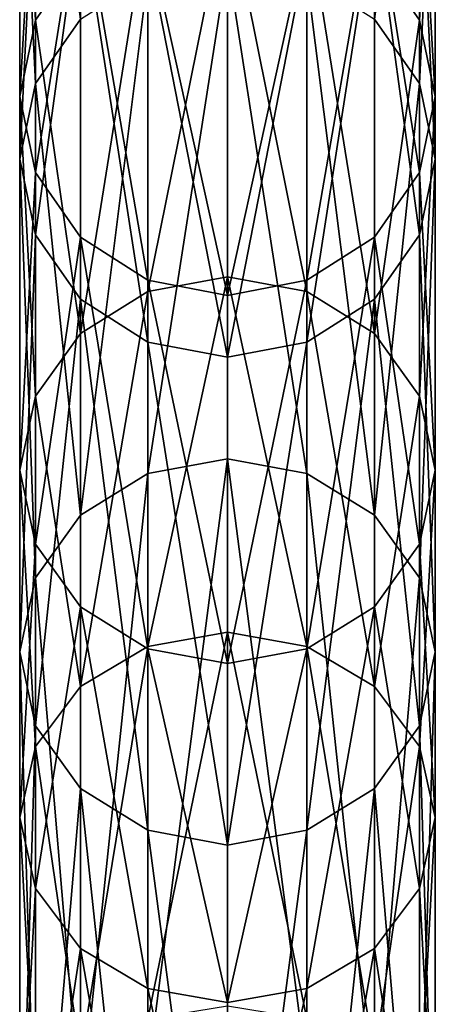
# Model space of a CAD drawing. Header units: millimetres. Extents: x -11.1 to 10.9, y 0.4 to 90.2.
# Tile 9 of 13: x -3.5 to 3.5, y 56.7 to 73.3. Entities that reach past the tile are written whole.
import ezdxf

# ---------------------------------------------------------------- set-up
doc = ezdxf.new("R2010")
doc.units = ezdxf.units.MM
doc.header["$LTSCALE"] = 25.4
doc.layers.get('0').update_dxf_attribs({"true_color": 0xff5454})

# ---------------------------------------------------------------- blocks, each defined once
blk = doc.blocks.new('LVM-48V-150W-INSIDE-POWER-SUPPLY-10161.STL#1')
at = {"color": 18, "true_color": 0x000000}
mesh = blk.add_polyface(dxfattribs=at)
corners = [(-2.5, 74.42, -368.111), (-3.258, 79.255, -391.644), (-3.258, 73.332, -368.435), (-2.5, 80.365, -391.404)]
mesh.append_faces([[corners[k] for k in face] for face in [(0, 1, 2), (1, 0, 3)]], dxfattribs={"vtx0": -1, "color": 18})
mesh = blk.add_polyface(dxfattribs=at)
corners = [(3.209, 79.255, -391.644), (2.45, 74.42, -368.111), (3.209, 73.332, -368.435), (2.45, 80.365, -391.404)]
mesh.append_faces([[corners[k] for k in face] for face in [(0, 1, 2), (1, 0, 3)]], dxfattribs={"vtx0": -1, "color": 18})
mesh = blk.add_polyface(dxfattribs=at)
corners = [(-3.258, 78.969, -554.431), (-2.5, 73.348, -578.928), (-3.258, 72.266, -578.584), (-2.5, 80.074, -554.693)]
mesh.append_faces([[corners[k] for k in face] for face in [(0, 1, 2), (1, 0, 3)]], dxfattribs={"vtx0": -1, "color": 18})
mesh = blk.add_polyface(dxfattribs=at)
corners = [(2.45, 73.348, -578.928), (3.209, 78.969, -554.431), (3.209, 72.266, -578.584), (2.45, 80.074, -554.693)]
mesh.append_faces([[corners[k] for k in face] for face in [(0, 1, 2), (1, 0, 3)]], dxfattribs={"vtx0": -1, "color": 18})
mesh = blk.add_polyface(dxfattribs=at)
corners = [(-3.258, 73.332, -368.435), (-3.525, 77.946, -391.928), (-3.525, 72.048, -368.817), (-3.258, 79.255, -391.644)]
mesh.append_faces([[corners[k] for k in face] for face in [(0, 1, 2), (1, 0, 3)]], dxfattribs={"vtx0": -1, "color": 18})
mesh = blk.add_polyface(dxfattribs=at)
corners = [(3.475, 77.946, -391.928), (3.209, 73.332, -368.435), (3.475, 72.048, -368.817), (3.209, 79.255, -391.644)]
mesh.append_faces([[corners[k] for k in face] for face in [(0, 1, 2), (1, 0, 3)]], dxfattribs={"vtx0": -1, "color": 18})
mesh = blk.add_polyface(dxfattribs=at)
corners = [(-3.525, 77.666, -554.123), (-3.258, 72.266, -578.584), (-3.525, 70.989, -578.178), (-3.258, 78.969, -554.431)]
mesh.append_faces([[corners[k] for k in face] for face in [(0, 1, 2), (1, 0, 3)]], dxfattribs={"vtx0": -1, "color": 18})
mesh = blk.add_polyface(dxfattribs=at)
corners = [(3.209, 72.266, -578.584), (3.475, 77.666, -554.123), (3.475, 70.989, -578.178), (3.209, 78.969, -554.431)]
mesh.append_faces([[corners[k] for k in face] for face in [(0, 1, 2), (1, 0, 3)]], dxfattribs={"vtx0": -1, "color": 18})
mesh = blk.add_polyface(dxfattribs=at)
corners = [(-3.525, 72.048, -368.817), (-3.258, 76.638, -392.212), (-3.258, 70.764, -369.199), (-3.525, 77.946, -391.928)]
mesh.append_faces([[corners[k] for k in face] for face in [(0, 1, 2), (1, 0, 3)]], dxfattribs={"vtx0": -1, "color": 18})
mesh = blk.add_polyface(dxfattribs=at)
corners = [(3.209, 76.638, -392.212), (3.475, 72.048, -368.817), (3.209, 70.764, -369.199), (3.475, 77.946, -391.928)]
mesh.append_faces([[corners[k] for k in face] for face in [(0, 1, 2), (1, 0, 3)]], dxfattribs={"vtx0": -1, "color": 18})
mesh = blk.add_polyface(dxfattribs=at)
corners = [(-3.258, 76.362, -553.814), (-3.525, 70.989, -578.178), (-3.258, 69.713, -577.772), (-3.525, 77.666, -554.123)]
mesh.append_faces([[corners[k] for k in face] for face in [(0, 1, 2), (1, 0, 3)]], dxfattribs={"vtx0": -1, "color": 18})
mesh = blk.add_polyface(dxfattribs=at)
corners = [(3.475, 70.989, -578.178), (3.209, 76.362, -553.814), (3.209, 69.713, -577.772), (3.475, 77.666, -554.123)]
mesh.append_faces([[corners[k] for k in face] for face in [(0, 1, 2), (1, 0, 3)]], dxfattribs={"vtx0": -1, "color": 18})
mesh = blk.add_polyface(dxfattribs=at)
corners = [(-3.258, 70.764, -369.199), (-2.5, 75.528, -392.453), (-2.5, 69.676, -369.523), (-3.258, 76.638, -392.212)]
mesh.append_faces([[corners[k] for k in face] for face in [(0, 1, 2), (1, 0, 3)]], dxfattribs={"vtx0": -1, "color": 18})
mesh = blk.add_polyface(dxfattribs=at)
corners = [(2.45, 75.528, -392.453), (3.209, 70.764, -369.199), (2.45, 69.676, -369.523), (3.209, 76.638, -392.212)]
mesh.append_faces([[corners[k] for k in face] for face in [(0, 1, 2), (1, 0, 3)]], dxfattribs={"vtx0": -1, "color": 18})
mesh = blk.add_polyface(dxfattribs=at)
corners = [(-2.5, 75.257, -553.552), (-3.258, 69.713, -577.772), (-2.5, 68.631, -577.427), (-3.258, 76.362, -553.814)]
mesh.append_faces([[corners[k] for k in face] for face in [(0, 1, 2), (1, 0, 3)]], dxfattribs={"vtx0": -1, "color": 18})
mesh = blk.add_polyface(dxfattribs=at)
corners = [(3.209, 69.713, -577.772), (2.45, 75.257, -553.552), (2.45, 68.631, -577.427), (3.209, 76.362, -553.814)]
mesh.append_faces([[corners[k] for k in face] for face in [(0, 1, 2), (1, 0, 3)]], dxfattribs={"vtx0": -1, "color": 18})
mesh = blk.add_polyface(dxfattribs=at)
corners = [(-1.364, 68.949, -369.739), (-2.5, 75.528, -392.453), (-1.364, 74.786, -392.614), (-2.5, 69.676, -369.523)]
mesh.append_faces([[corners[k] for k in face] for face in [(0, 1, 2), (1, 0, 3)]], dxfattribs={"vtx0": -1, "color": 18})
mesh = blk.add_polyface(dxfattribs=at)
corners = [(2.45, 75.528, -392.453), (1.314, 68.949, -369.739), (1.314, 74.786, -392.614), (2.45, 69.676, -369.523)]
mesh.append_faces([[corners[k] for k in face] for face in [(0, 1, 2), (1, 0, 3)]], dxfattribs={"vtx0": -1, "color": 18})
mesh = blk.add_polyface(dxfattribs=at)
corners = [(-1.364, 68.76, -349.197), (-0.025, 75.403, -367.818), (-1.364, 75.147, -367.894), (-0.025, 69.008, -349.1)]
mesh.append_faces([[corners[k] for k in face] for face in [(0, 1, 2), (1, 0, 3)]], dxfattribs={"vtx0": -1, "color": 18})
mesh = blk.add_polyface(dxfattribs=at)
corners = [(-0.025, 75.403, -367.818), (1.314, 68.76, -349.197), (1.314, 75.147, -367.894), (-0.025, 69.008, -349.1)]
mesh.append_faces([[corners[k] for k in face] for face in [(0, 1, 2), (1, 0, 3)]], dxfattribs={"vtx0": -1, "color": 18})
mesh = blk.add_polyface(dxfattribs=at)
corners = [(-1.364, 67.908, -577.197), (-2.5, 75.257, -553.552), (-2.5, 68.631, -577.427), (-1.364, 74.519, -553.378)]
mesh.append_faces([[corners[k] for k in face] for face in [(0, 1, 2), (1, 0, 3)]], dxfattribs={"vtx0": -1, "color": 18})
mesh = blk.add_polyface(dxfattribs=at)
corners = [(2.45, 75.257, -553.552), (1.314, 67.908, -577.197), (2.45, 68.631, -577.427), (1.314, 74.519, -553.378)]
mesh.append_faces([[corners[k] for k in face] for face in [(0, 1, 2), (1, 0, 3)]], dxfattribs={"vtx0": -1, "color": 18})
mesh = blk.add_polyface(dxfattribs=at)
corners = [(-2.5, 68.054, -349.475), (-1.364, 75.147, -367.894), (-2.5, 74.42, -368.111), (-1.364, 68.76, -349.197)]
mesh.append_faces([[corners[k] for k in face] for face in [(0, 1, 2), (1, 0, 3)]], dxfattribs={"vtx0": -1, "color": 18})
mesh = blk.add_polyface(dxfattribs=at)
corners = [(1.314, 75.147, -367.894), (2.45, 68.054, -349.475), (2.45, 74.42, -368.111), (1.314, 68.76, -349.197)]
mesh.append_faces([[corners[k] for k in face] for face in [(0, 1, 2), (1, 0, 3)]], dxfattribs={"vtx0": -1, "color": 18})
mesh = blk.add_polyface(dxfattribs=at)
corners = [(-0.025, 68.694, -369.815), (-1.364, 74.786, -392.614), (-0.025, 74.526, -392.671), (-1.364, 68.949, -369.739)]
mesh.append_faces([[corners[k] for k in face] for face in [(0, 1, 2), (1, 0, 3)]], dxfattribs={"vtx0": -1, "color": 18})
mesh = blk.add_polyface(dxfattribs=at)
corners = [(1.314, 74.786, -392.614), (-0.025, 68.694, -369.815), (-0.025, 74.526, -392.671), (1.314, 68.949, -369.739)]
mesh.append_faces([[corners[k] for k in face] for face in [(0, 1, 2), (1, 0, 3)]], dxfattribs={"vtx0": -1, "color": 18})
mesh = blk.add_polyface(dxfattribs=at)
corners = [(-0.025, 67.654, -577.116), (-1.364, 74.519, -553.378), (-1.364, 67.908, -577.197), (-0.025, 74.26, -553.316)]
mesh.append_faces([[corners[k] for k in face] for face in [(0, 1, 2), (1, 0, 3)]], dxfattribs={"vtx0": -1, "color": 18})
mesh = blk.add_polyface(dxfattribs=at)
corners = [(1.314, 74.519, -553.378), (-0.025, 67.654, -577.116), (1.314, 67.908, -577.197), (-0.025, 74.26, -553.316)]
mesh.append_faces([[corners[k] for k in face] for face in [(0, 1, 2), (1, 0, 3)]], dxfattribs={"vtx0": -1, "color": 18})
mesh = blk.add_polyface(dxfattribs=at)
corners = [(-2.5, 68.054, -349.475), (-3.258, 73.332, -368.435), (-3.258, 66.997, -349.891), (-2.5, 74.42, -368.111)]
mesh.append_faces([[corners[k] for k in face] for face in [(0, 1, 2), (1, 0, 3)]], dxfattribs={"vtx0": -1, "color": 18})
mesh = blk.add_polyface(dxfattribs=at)
corners = [(3.209, 73.332, -368.435), (2.45, 68.054, -349.475), (3.209, 66.997, -349.891), (2.45, 74.42, -368.111)]
mesh.append_faces([[corners[k] for k in face] for face in [(0, 1, 2), (1, 0, 3)]], dxfattribs={"vtx0": -1, "color": 18})
mesh = blk.add_polyface(dxfattribs=at)
corners = [(-1.364, 65.695, -602.596), (-0.025, 74.325, -579.239), (-0.025, 65.943, -602.694), (-1.364, 74.071, -579.158)]
mesh.append_faces([[corners[k] for k in face] for face in [(0, 1, 2), (1, 0, 3)]], dxfattribs={"vtx0": -1, "color": 18})
mesh = blk.add_polyface(dxfattribs=at)
corners = [(-0.025, 74.325, -579.239), (1.314, 65.695, -602.596), (-0.025, 65.943, -602.694), (1.314, 74.071, -579.158)]
mesh.append_faces([[corners[k] for k in face] for face in [(0, 1, 2), (1, 0, 3)]], dxfattribs={"vtx0": -1, "color": 18})
mesh = blk.add_polyface(dxfattribs=at)
corners = [(-2.5, 64.989, -602.317), (-1.364, 74.071, -579.158), (-1.364, 65.695, -602.596), (-2.5, 73.348, -578.928)]
mesh.append_faces([[corners[k] for k in face] for face in [(0, 1, 2), (1, 0, 3)]], dxfattribs={"vtx0": -1, "color": 18})
mesh = blk.add_polyface(dxfattribs=at)
corners = [(1.314, 74.071, -579.158), (2.45, 64.989, -602.317), (1.314, 65.695, -602.596), (2.45, 73.348, -578.928)]
mesh.append_faces([[corners[k] for k in face] for face in [(0, 1, 2), (1, 0, 3)]], dxfattribs={"vtx0": -1, "color": 18})
mesh = blk.add_polyface(dxfattribs=at)
corners = [(-3.258, 66.997, -349.891), (-3.525, 72.048, -368.817), (-3.525, 65.75, -350.381), (-3.258, 73.332, -368.435)]
mesh.append_faces([[corners[k] for k in face] for face in [(0, 1, 2), (1, 0, 3)]], dxfattribs={"vtx0": -1, "color": 18})
mesh = blk.add_polyface(dxfattribs=at)
corners = [(-3.258, 72.266, -578.584), (-2.5, 64.989, -602.317), (-3.258, 63.933, -601.899), (-2.5, 73.348, -578.928)]
mesh.append_faces([[corners[k] for k in face] for face in [(0, 1, 2), (1, 0, 3)]], dxfattribs={"vtx0": -1, "color": 18})
mesh = blk.add_polyface(dxfattribs=at)
corners = [(2.45, 64.989, -602.317), (3.209, 72.266, -578.584), (3.209, 63.933, -601.899), (2.45, 73.348, -578.928)]
mesh.append_faces([[corners[k] for k in face] for face in [(0, 1, 2), (1, 0, 3)]], dxfattribs={"vtx0": -1, "color": 18})
mesh = blk.add_polyface(dxfattribs=at)
corners = [(3.475, 72.048, -368.817), (3.209, 66.997, -349.891), (3.475, 65.75, -350.381), (3.209, 73.332, -368.435)]
mesh.append_faces([[corners[k] for k in face] for face in [(0, 1, 2), (1, 0, 3)]], dxfattribs={"vtx0": -1, "color": 18})
mesh = blk.add_polyface(dxfattribs=at)
corners = [(-3.525, 70.989, -578.178), (-3.258, 63.933, -601.899), (-3.525, 62.688, -601.407), (-3.258, 72.266, -578.584)]
mesh.append_faces([[corners[k] for k in face] for face in [(0, 1, 2), (1, 0, 3)]], dxfattribs={"vtx0": -1, "color": 18})
mesh = blk.add_polyface(dxfattribs=at)
corners = [(3.209, 63.933, -601.899), (3.475, 70.989, -578.178), (3.475, 62.688, -601.407), (3.209, 72.266, -578.584)]
mesh.append_faces([[corners[k] for k in face] for face in [(0, 1, 2), (1, 0, 3)]], dxfattribs={"vtx0": -1, "color": 18})
mesh = blk.add_polyface(dxfattribs=at)
corners = [(-3.525, 65.75, -350.381), (-3.258, 70.764, -369.199), (-3.258, 64.504, -350.871), (-3.525, 72.048, -368.817)]
mesh.append_faces([[corners[k] for k in face] for face in [(0, 1, 2), (1, 0, 3)]], dxfattribs={"vtx0": -1, "color": 18})
mesh = blk.add_polyface(dxfattribs=at)
corners = [(3.209, 70.764, -369.199), (3.475, 65.75, -350.381), (3.209, 64.504, -350.871), (3.475, 72.048, -368.817)]
mesh.append_faces([[corners[k] for k in face] for face in [(0, 1, 2), (1, 0, 3)]], dxfattribs={"vtx0": -1, "color": 18})
mesh = blk.add_polyface(dxfattribs=at)
corners = [(-3.258, 69.713, -577.772), (-3.525, 62.688, -601.407), (-3.258, 61.442, -600.914), (-3.525, 70.989, -578.178)]
mesh.append_faces([[corners[k] for k in face] for face in [(0, 1, 2), (1, 0, 3)]], dxfattribs={"vtx0": -1, "color": 18})
mesh = blk.add_polyface(dxfattribs=at)
corners = [(3.475, 62.688, -601.407), (3.209, 69.713, -577.772), (3.209, 61.442, -600.914), (3.475, 70.989, -578.178)]
mesh.append_faces([[corners[k] for k in face] for face in [(0, 1, 2), (1, 0, 3)]], dxfattribs={"vtx0": -1, "color": 18})
mesh = blk.add_polyface(dxfattribs=at)
corners = [(-3.258, 64.504, -350.871), (-2.5, 69.676, -369.523), (-2.5, 63.447, -351.287), (-3.258, 70.764, -369.199)]
mesh.append_faces([[corners[k] for k in face] for face in [(0, 1, 2), (1, 0, 3)]], dxfattribs={"vtx0": -1, "color": 18})
mesh = blk.add_polyface(dxfattribs=at)
corners = [(2.45, 69.676, -369.523), (3.209, 64.504, -350.871), (2.45, 63.447, -351.287), (3.209, 70.764, -369.199)]
mesh.append_faces([[corners[k] for k in face] for face in [(0, 1, 2), (1, 0, 3)]], dxfattribs={"vtx0": -1, "color": 18})
mesh = blk.add_polyface(dxfattribs=at)
corners = [(-2.5, 68.631, -577.427), (-3.258, 61.442, -600.914), (-2.5, 60.386, -600.497), (-3.258, 69.713, -577.772)]
mesh.append_faces([[corners[k] for k in face] for face in [(0, 1, 2), (1, 0, 3)]], dxfattribs={"vtx0": -1, "color": 18})
mesh = blk.add_polyface(dxfattribs=at)
corners = [(3.209, 61.442, -600.914), (2.45, 68.631, -577.427), (2.45, 60.386, -600.497), (3.209, 69.713, -577.772)]
mesh.append_faces([[corners[k] for k in face] for face in [(0, 1, 2), (1, 0, 3)]], dxfattribs={"vtx0": -1, "color": 18})
mesh = blk.add_polyface(dxfattribs=at)
corners = [(-1.364, 62.741, -351.564), (-2.5, 69.676, -369.523), (-1.364, 68.949, -369.739), (-2.5, 63.447, -351.287)]
mesh.append_faces([[corners[k] for k in face] for face in [(0, 1, 2), (1, 0, 3)]], dxfattribs={"vtx0": -1, "color": 18})
mesh = blk.add_polyface(dxfattribs=at)
corners = [(2.45, 69.676, -369.523), (1.314, 62.741, -351.564), (1.314, 68.949, -369.739), (2.45, 63.447, -351.287)]
mesh.append_faces([[corners[k] for k in face] for face in [(0, 1, 2), (1, 0, 3)]], dxfattribs={"vtx0": -1, "color": 18})
mesh = blk.add_polyface(dxfattribs=at)
corners = [(-1.364, 62.78, -335.776), (-0.025, 69.008, -349.1), (-1.364, 68.76, -349.197), (-0.025, 63.017, -335.655)]
mesh.append_faces([[corners[k] for k in face] for face in [(0, 1, 2), (1, 0, 3)]], dxfattribs={"vtx0": -1, "color": 18})
mesh = blk.add_polyface(dxfattribs=at)
corners = [(-0.025, 62.493, -351.662), (-1.364, 68.949, -369.739), (-0.025, 68.694, -369.815), (-1.364, 62.741, -351.564)]
mesh.append_faces([[corners[k] for k in face] for face in [(0, 1, 2), (1, 0, 3)]], dxfattribs={"vtx0": -1, "color": 18})
mesh = blk.add_polyface(dxfattribs=at)
corners = [(-0.025, 69.008, -349.1), (1.314, 62.78, -335.776), (1.314, 68.76, -349.197), (-0.025, 63.017, -335.655)]
mesh.append_faces([[corners[k] for k in face] for face in [(0, 1, 2), (1, 0, 3)]], dxfattribs={"vtx0": -1, "color": 18})
mesh = blk.add_polyface(dxfattribs=at)
corners = [(1.314, 68.949, -369.739), (-0.025, 62.493, -351.662), (-0.025, 68.694, -369.815), (1.314, 62.741, -351.564)]
mesh.append_faces([[corners[k] for k in face] for face in [(0, 1, 2), (1, 0, 3)]], dxfattribs={"vtx0": -1, "color": 18})
mesh = blk.add_polyface(dxfattribs=at)
corners = [(-2.5, 62.103, -336.12), (-1.364, 68.76, -349.197), (-2.5, 68.054, -349.475), (-1.364, 62.78, -335.776)]
mesh.append_faces([[corners[k] for k in face] for face in [(0, 1, 2), (1, 0, 3)]], dxfattribs={"vtx0": -1, "color": 18})
mesh = blk.add_polyface(dxfattribs=at)
corners = [(1.314, 68.76, -349.197), (2.45, 62.103, -336.12), (2.45, 68.054, -349.475), (1.314, 62.78, -335.776)]
mesh.append_faces([[corners[k] for k in face] for face in [(0, 1, 2), (1, 0, 3)]], dxfattribs={"vtx0": -1, "color": 18})
mesh = blk.add_polyface(dxfattribs=at)
corners = [(-1.364, 59.681, -600.218), (-2.5, 68.631, -577.427), (-2.5, 60.386, -600.497), (-1.364, 67.908, -577.197)]
mesh.append_faces([[corners[k] for k in face] for face in [(0, 1, 2), (1, 0, 3)]], dxfattribs={"vtx0": -1, "color": 18})
mesh = blk.add_polyface(dxfattribs=at)
corners = [(2.45, 68.631, -577.427), (1.314, 59.681, -600.218), (2.45, 60.386, -600.497), (1.314, 67.908, -577.197)]
mesh.append_faces([[corners[k] for k in face] for face in [(0, 1, 2), (1, 0, 3)]], dxfattribs={"vtx0": -1, "color": 18})
mesh = blk.add_polyface(dxfattribs=at)
corners = [(-2.5, 62.103, -336.12), (-3.258, 66.997, -349.891), (-3.258, 61.091, -336.635), (-2.5, 68.054, -349.475)]
mesh.append_faces([[corners[k] for k in face] for face in [(0, 1, 2), (1, 0, 3)]], dxfattribs={"vtx0": -1, "color": 18})
mesh = blk.add_polyface(dxfattribs=at)
corners = [(3.209, 66.997, -349.891), (2.45, 62.103, -336.12), (3.209, 61.091, -336.635), (2.45, 68.054, -349.475)]
mesh.append_faces([[corners[k] for k in face] for face in [(0, 1, 2), (1, 0, 3)]], dxfattribs={"vtx0": -1, "color": 18})
mesh = blk.add_polyface(dxfattribs=at)
corners = [(-0.025, 59.433, -600.12), (-1.364, 67.908, -577.197), (-1.364, 59.681, -600.218), (-0.025, 67.654, -577.116)]
mesh.append_faces([[corners[k] for k in face] for face in [(0, 1, 2), (1, 0, 3)]], dxfattribs={"vtx0": -1, "color": 18})
mesh = blk.add_polyface(dxfattribs=at)
corners = [(1.314, 67.908, -577.197), (-0.025, 59.433, -600.12), (1.314, 59.681, -600.218), (-0.025, 67.654, -577.116)]
mesh.append_faces([[corners[k] for k in face] for face in [(0, 1, 2), (1, 0, 3)]], dxfattribs={"vtx0": -1, "color": 18})
mesh = blk.add_polyface(dxfattribs=at)
corners = [(-3.258, 61.091, -336.635), (-3.525, 65.75, -350.381), (-3.525, 59.897, -337.242), (-3.258, 66.997, -349.891)]
mesh.append_faces([[corners[k] for k in face] for face in [(0, 1, 2), (1, 0, 3)]], dxfattribs={"vtx0": -1, "color": 18})
mesh = blk.add_polyface(dxfattribs=at)
corners = [(3.475, 65.75, -350.381), (3.209, 61.091, -336.635), (3.475, 59.897, -337.242), (3.209, 66.997, -349.891)]
mesh.append_faces([[corners[k] for k in face] for face in [(0, 1, 2), (1, 0, 3)]], dxfattribs={"vtx0": -1, "color": 18})
mesh = blk.add_polyface(dxfattribs=at)
corners = [(-1.364, 55.595, -626.162), (-0.025, 65.943, -602.694), (-0.025, 55.838, -626.273), (-1.364, 65.695, -602.596)]
mesh.append_faces([[corners[k] for k in face] for face in [(0, 1, 2), (1, 0, 3)]], dxfattribs={"vtx0": -1, "color": 18})
mesh = blk.add_polyface(dxfattribs=at)
corners = [(-0.025, 65.943, -602.694), (1.314, 55.595, -626.162), (-0.025, 55.838, -626.273), (1.314, 65.695, -602.596)]
mesh.append_faces([[corners[k] for k in face] for face in [(0, 1, 2), (1, 0, 3)]], dxfattribs={"vtx0": -1, "color": 18})
mesh = blk.add_polyface(dxfattribs=at)
corners = [(-3.525, 59.897, -337.242), (-3.258, 64.504, -350.871), (-3.258, 58.703, -337.849), (-3.525, 65.75, -350.381)]
mesh.append_faces([[corners[k] for k in face] for face in [(0, 1, 2), (1, 0, 3)]], dxfattribs={"vtx0": -1, "color": 18})
mesh = blk.add_polyface(dxfattribs=at)
corners = [(3.209, 64.504, -350.871), (3.475, 59.897, -337.242), (3.209, 58.703, -337.849), (3.475, 65.75, -350.381)]
mesh.append_faces([[corners[k] for k in face] for face in [(0, 1, 2), (1, 0, 3)]], dxfattribs={"vtx0": -1, "color": 18})
mesh = blk.add_polyface(dxfattribs=at)
corners = [(-2.5, 54.906, -625.846), (-1.364, 65.695, -602.596), (-1.364, 55.595, -626.162), (-2.5, 64.989, -602.317)]
mesh.append_faces([[corners[k] for k in face] for face in [(0, 1, 2), (1, 0, 3)]], dxfattribs={"vtx0": -1, "color": 18})
mesh = blk.add_polyface(dxfattribs=at)
corners = [(1.314, 65.695, -602.596), (2.45, 54.906, -625.846), (1.314, 55.595, -626.162), (2.45, 64.989, -602.317)]
mesh.append_faces([[corners[k] for k in face] for face in [(0, 1, 2), (1, 0, 3)]], dxfattribs={"vtx0": -1, "color": 18})
mesh = blk.add_polyface(dxfattribs=at)
corners = [(-3.258, 63.933, -601.899), (-2.5, 54.906, -625.846), (-3.258, 53.873, -625.373), (-2.5, 64.989, -602.317)]
mesh.append_faces([[corners[k] for k in face] for face in [(0, 1, 2), (1, 0, 3)]], dxfattribs={"vtx0": -1, "color": 18})
mesh = blk.add_polyface(dxfattribs=at)
corners = [(2.45, 54.906, -625.846), (3.209, 63.933, -601.899), (3.209, 53.873, -625.373), (2.45, 64.989, -602.317)]
mesh.append_faces([[corners[k] for k in face] for face in [(0, 1, 2), (1, 0, 3)]], dxfattribs={"vtx0": -1, "color": 18})
mesh = blk.add_polyface(dxfattribs=at)
corners = [(-3.258, 58.703, -337.849), (-2.5, 63.447, -351.287), (-2.5, 57.691, -338.364), (-3.258, 64.504, -350.871)]
mesh.append_faces([[corners[k] for k in face] for face in [(0, 1, 2), (1, 0, 3)]], dxfattribs={"vtx0": -1, "color": 18})
mesh = blk.add_polyface(dxfattribs=at)
corners = [(2.45, 63.447, -351.287), (3.209, 58.703, -337.849), (2.45, 57.691, -338.364), (3.209, 64.504, -350.871)]
mesh.append_faces([[corners[k] for k in face] for face in [(0, 1, 2), (1, 0, 3)]], dxfattribs={"vtx0": -1, "color": 18})
mesh = blk.add_polyface(dxfattribs=at)
corners = [(-3.525, 62.688, -601.407), (-3.258, 53.873, -625.373), (-3.525, 52.656, -624.815), (-3.258, 63.933, -601.899)]
mesh.append_faces([[corners[k] for k in face] for face in [(0, 1, 2), (1, 0, 3)]], dxfattribs={"vtx0": -1, "color": 18})
mesh = blk.add_polyface(dxfattribs=at)
corners = [(3.209, 53.873, -625.373), (3.475, 62.688, -601.407), (3.475, 52.656, -624.815), (3.209, 63.933, -601.899)]
mesh.append_faces([[corners[k] for k in face] for face in [(0, 1, 2), (1, 0, 3)]], dxfattribs={"vtx0": -1, "color": 18})
mesh = blk.add_polyface(dxfattribs=at)
corners = [(-1.364, 57.014, -338.708), (-2.5, 63.447, -351.287), (-1.364, 62.741, -351.564), (-2.5, 57.691, -338.364)]
mesh.append_faces([[corners[k] for k in face] for face in [(0, 1, 2), (1, 0, 3)]], dxfattribs={"vtx0": -1, "color": 18})
mesh = blk.add_polyface(dxfattribs=at)
corners = [(2.45, 63.447, -351.287), (1.314, 57.014, -338.708), (1.314, 62.741, -351.564), (2.45, 57.691, -338.364)]
mesh.append_faces([[corners[k] for k in face] for face in [(0, 1, 2), (1, 0, 3)]], dxfattribs={"vtx0": -1, "color": 18})
mesh = blk.add_polyface(dxfattribs=at)
corners = [(-1.364, 56.502, -325.047), (-0.025, 63.017, -335.655), (-1.364, 62.78, -335.776), (-0.025, 56.722, -324.897)]
mesh.append_faces([[corners[k] for k in face] for face in [(0, 1, 2), (1, 0, 3)]], dxfattribs={"vtx0": -1, "color": 18})
mesh = blk.add_polyface(dxfattribs=at)
corners = [(-0.025, 63.017, -335.655), (1.314, 56.502, -325.047), (1.314, 62.78, -335.776), (-0.025, 56.722, -324.897)]
mesh.append_faces([[corners[k] for k in face] for face in [(0, 1, 2), (1, 0, 3)]], dxfattribs={"vtx0": -1, "color": 18})
mesh = blk.add_polyface(dxfattribs=at)
corners = [(-2.5, 55.875, -325.474), (-1.364, 62.78, -335.776), (-2.5, 62.103, -336.12), (-1.364, 56.502, -325.047)]
mesh.append_faces([[corners[k] for k in face] for face in [(0, 1, 2), (1, 0, 3)]], dxfattribs={"vtx0": -1, "color": 18})
mesh = blk.add_polyface(dxfattribs=at)
corners = [(-0.025, 56.777, -338.829), (-1.364, 62.741, -351.564), (-0.025, 62.493, -351.662), (-1.364, 57.014, -338.708)]
mesh.append_faces([[corners[k] for k in face] for face in [(0, 1, 2), (1, 0, 3)]], dxfattribs={"vtx0": -1, "color": 18})
mesh = blk.add_polyface(dxfattribs=at)
corners = [(1.314, 62.741, -351.564), (-0.025, 56.777, -338.829), (-0.025, 62.493, -351.662), (1.314, 57.014, -338.708)]
mesh.append_faces([[corners[k] for k in face] for face in [(0, 1, 2), (1, 0, 3)]], dxfattribs={"vtx0": -1, "color": 18})
mesh = blk.add_polyface(dxfattribs=at)
corners = [(1.314, 62.78, -335.776), (2.45, 55.875, -325.474), (2.45, 62.103, -336.12), (1.314, 56.502, -325.047)]
mesh.append_faces([[corners[k] for k in face] for face in [(0, 1, 2), (1, 0, 3)]], dxfattribs={"vtx0": -1, "color": 18})
mesh = blk.add_polyface(dxfattribs=at)
corners = [(-3.258, 61.442, -600.914), (-3.525, 52.656, -624.815), (-3.258, 51.438, -624.257), (-3.525, 62.688, -601.407)]
mesh.append_faces([[corners[k] for k in face] for face in [(0, 1, 2), (1, 0, 3)]], dxfattribs={"vtx0": -1, "color": 18})
mesh = blk.add_polyface(dxfattribs=at)
corners = [(3.475, 52.656, -624.815), (3.209, 61.442, -600.914), (3.209, 51.438, -624.257), (3.475, 62.688, -601.407)]
mesh.append_faces([[corners[k] for k in face] for face in [(0, 1, 2), (1, 0, 3)]], dxfattribs={"vtx0": -1, "color": 18})
mesh = blk.add_polyface(dxfattribs=at)
corners = [(-2.5, 55.875, -325.474), (-3.258, 61.091, -336.635), (-3.258, 54.936, -326.114), (-2.5, 62.103, -336.12)]
mesh.append_faces([[corners[k] for k in face] for face in [(0, 1, 2), (1, 0, 3)]], dxfattribs={"vtx0": -1, "color": 18})
mesh = blk.add_polyface(dxfattribs=at)
corners = [(3.209, 61.091, -336.635), (2.45, 55.875, -325.474), (3.209, 54.936, -326.114), (2.45, 62.103, -336.12)]
mesh.append_faces([[corners[k] for k in face] for face in [(0, 1, 2), (1, 0, 3)]], dxfattribs={"vtx0": -1, "color": 18})
mesh = blk.add_polyface(dxfattribs=at)
corners = [(-2.5, 60.386, -600.497), (-3.258, 51.438, -624.257), (-2.5, 50.406, -623.784), (-3.258, 61.442, -600.914)]
mesh.append_faces([[corners[k] for k in face] for face in [(0, 1, 2), (1, 0, 3)]], dxfattribs={"vtx0": -1, "color": 18})
mesh = blk.add_polyface(dxfattribs=at)
corners = [(3.209, 51.438, -624.257), (2.45, 60.386, -600.497), (2.45, 50.406, -623.784), (3.209, 61.442, -600.914)]
mesh.append_faces([[corners[k] for k in face] for face in [(0, 1, 2), (1, 0, 3)]], dxfattribs={"vtx0": -1, "color": 18})
mesh = blk.add_polyface(dxfattribs=at)
corners = [(-3.258, 54.936, -326.114), (-3.525, 59.897, -337.242), (-3.525, 53.829, -326.868), (-3.258, 61.091, -336.635)]
mesh.append_faces([[corners[k] for k in face] for face in [(0, 1, 2), (1, 0, 3)]], dxfattribs={"vtx0": -1, "color": 18})
mesh = blk.add_polyface(dxfattribs=at)
corners = [(3.475, 59.897, -337.242), (3.209, 54.936, -326.114), (3.475, 53.829, -326.868), (3.209, 61.091, -336.635)]
mesh.append_faces([[corners[k] for k in face] for face in [(0, 1, 2), (1, 0, 3)]], dxfattribs={"vtx0": -1, "color": 18})
mesh = blk.add_polyface(dxfattribs=at)
corners = [(-1.364, 49.716, -623.468), (-2.5, 60.386, -600.497), (-2.5, 50.406, -623.784), (-1.364, 59.681, -600.218)]
mesh.append_faces([[corners[k] for k in face] for face in [(0, 1, 2), (1, 0, 3)]], dxfattribs={"vtx0": -1, "color": 18})
mesh = blk.add_polyface(dxfattribs=at)
corners = [(2.45, 60.386, -600.497), (1.314, 49.716, -623.468), (2.45, 50.406, -623.784), (1.314, 59.681, -600.218)]
mesh.append_faces([[corners[k] for k in face] for face in [(0, 1, 2), (1, 0, 3)]], dxfattribs={"vtx0": -1, "color": 18})
mesh = blk.add_polyface(dxfattribs=at)
corners = [(-3.525, 53.829, -326.868), (-3.258, 58.703, -337.849), (-3.258, 52.722, -327.622), (-3.525, 59.897, -337.242)]
mesh.append_faces([[corners[k] for k in face] for face in [(0, 1, 2), (1, 0, 3)]], dxfattribs={"vtx0": -1, "color": 18})
mesh = blk.add_polyface(dxfattribs=at)
corners = [(3.209, 58.703, -337.849), (3.475, 53.829, -326.868), (3.209, 52.722, -327.622), (3.475, 59.897, -337.242)]
mesh.append_faces([[corners[k] for k in face] for face in [(0, 1, 2), (1, 0, 3)]], dxfattribs={"vtx0": -1, "color": 18})
mesh = blk.add_polyface(dxfattribs=at)
corners = [(-0.025, 49.474, -623.357), (-1.364, 59.681, -600.218), (-1.364, 49.716, -623.468), (-0.025, 59.433, -600.12)]
mesh.append_faces([[corners[k] for k in face] for face in [(0, 1, 2), (1, 0, 3)]], dxfattribs={"vtx0": -1, "color": 18})
mesh = blk.add_polyface(dxfattribs=at)
corners = [(1.314, 59.681, -600.218), (-0.025, 49.474, -623.357), (1.314, 49.716, -623.468), (-0.025, 59.433, -600.12)]
mesh.append_faces([[corners[k] for k in face] for face in [(0, 1, 2), (1, 0, 3)]], dxfattribs={"vtx0": -1, "color": 18})
mesh = blk.add_polyface(dxfattribs=at)
corners = [(-3.258, 52.722, -327.622), (-2.5, 57.691, -338.364), (-2.5, 51.784, -328.262), (-3.258, 58.703, -337.849)]
mesh.append_faces([[corners[k] for k in face] for face in [(0, 1, 2), (1, 0, 3)]], dxfattribs={"vtx0": -1, "color": 18})
mesh = blk.add_polyface(dxfattribs=at)
corners = [(2.45, 57.691, -338.364), (3.209, 52.722, -327.622), (2.45, 51.784, -328.262), (3.209, 58.703, -337.849)]
mesh.append_faces([[corners[k] for k in face] for face in [(0, 1, 2), (1, 0, 3)]], dxfattribs={"vtx0": -1, "color": 18})
mesh = blk.add_polyface(dxfattribs=at)
corners = [(-1.364, 51.157, -328.689), (-2.5, 57.691, -338.364), (-1.364, 57.014, -338.708), (-2.5, 51.784, -328.262)]
mesh.append_faces([[corners[k] for k in face] for face in [(0, 1, 2), (1, 0, 3)]], dxfattribs={"vtx0": -1, "color": 18})
mesh = blk.add_polyface(dxfattribs=at)
corners = [(2.45, 57.691, -338.364), (1.314, 51.157, -328.689), (1.314, 57.014, -338.708), (2.45, 51.784, -328.262)]
mesh.append_faces([[corners[k] for k in face] for face in [(0, 1, 2), (1, 0, 3)]], dxfattribs={"vtx0": -1, "color": 18})
mesh = blk.add_polyface(dxfattribs=at)
corners = [(-0.025, 50.937, -328.839), (-1.364, 57.014, -338.708), (-0.025, 56.777, -338.829), (-1.364, 51.157, -328.689)]
mesh.append_faces([[corners[k] for k in face] for face in [(0, 1, 2), (1, 0, 3)]], dxfattribs={"vtx0": -1, "color": 18})
mesh = blk.add_polyface(dxfattribs=at)
corners = [(1.314, 57.014, -338.708), (-0.025, 50.937, -328.839), (-0.025, 56.777, -338.829), (1.314, 51.157, -328.689)]
mesh.append_faces([[corners[k] for k in face] for face in [(0, 1, 2), (1, 0, 3)]], dxfattribs={"vtx0": -1, "color": 18})

msp = doc.modelspace()

# ---------------------------------------------------------------- block references
at = {"color": 0}
msp.add_blockref('LVM-48V-150W-INSIDE-POWER-SUPPLY-10161.STL#1', (0, 0), dxfattribs=at)

doc.saveas('drawing.dxf')
